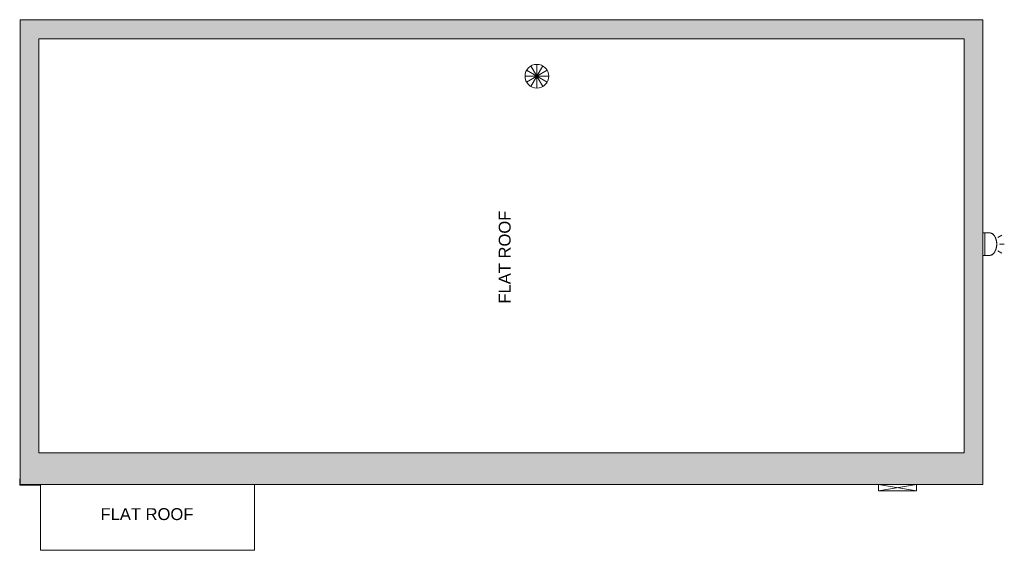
# Model space of a CAD drawing. Header units: inches. Extents: x 10 to 643, y -369 to 469.
# Tile 1 of 15: x 20 to 643, y -369 to -34. Entities that reach past the tile are written whole.
import ezdxf

# ---------------------------------------------------------------- set-up
doc = ezdxf.new("R2010")
doc.units = ezdxf.units.IN
doc.header["$MEASUREMENT"] = 0
for name, color, linetype, lineweight in [('A-DETL-MBND', 5, 'Continuous', 9), ('A-GENM', 13, 'Continuous', 9), ('E-LITE-EQPM', 6, 'Continuous', 9), ('G-ANNO-TEXT', 231, 'Continuous', 9), ('M-EQPM', 90, 'Continuous', 9)]:
    doc.layers.add(name, color=color, linetype=linetype, lineweight=lineweight)
doc.styles.add('Arial', font='arial.ttf', dxfattribs={"height": 7.5})

# ---------------------------------------------------------------- blocks, each defined once
blk = doc.blocks.new('Roof Drain - Roof Drain-4090315-Roof Plan')
at = {"layer": 'A-DETL-MBND'}
for q in [(-3.75, 6.5), (0, 7.5), (3.75, 6.5), (-6.5, 3.75), (6.5, 3.75), (-7.5, 0), (-6.5, -3.75), (-3.75, -6.5), (0, -7.5), (6.5, -3.75), (3.75, -6.5), (7.5, 0)]:
    blk.add_line((0, 0), q, dxfattribs=at)
for start, end in [(360, 180), (180, 360)]:
    blk.add_arc((0, 0), 7.5, start, end, dxfattribs=at)
blk = doc.blocks.new('Exterior Commercial Surface Lighting - Exterior_Wall_Mounted_Light_Fixture_-_Lithonia_TWR1S_3416-5535348-Roof Plan')
at = {"layer": 'A-DETL-MBND'}
for p, q in [((-4.25, 16.86), (-5.75, 19.46)), ((0, 18), (0, 21)), ((4.25, 16.86), (5.75, 19.46)), ((-7.19, 11.25), (-7.19, 8.75)), ((-7.19, 10.3), (-7.19, 11.25)), ((-7.19, 10.3), (-7.19, 10.21)), ((-7.19, 10.21), (-7.19, 8.75)), ((-7.19, 8.75), (7.19, 8.75)), ((-7.19, 8.75), (7.19, 8.75)), ((-7.19, 8.62), (-7.19, 7.5)), ((7.19, 8.62), (-7.19, 8.62)), ((-7.19, 8.62), (-7.19, 7.5)), ((7.19, 8.75), (7.19, 11.25)), ((7.19, 11.25), (7.19, 10.3)), ((7.19, 10.21), (7.19, 10.3)), ((7.19, 8.75), (7.19, 10.21)), ((7.19, 7.5), (7.19, 8.62)), ((7.19, 7.5), (7.19, 8.62))]:
    blk.add_line(p, q, dxfattribs=at)
for centre, radius, start, end in [((-3.19, 11.25), 4, 124.88863, 180), ((0, 6.68), 9.57, 55.11137, 124.88863), ((3.19, 11.25), 4, 360, 55.11137)]:
    blk.add_arc(centre, radius, start, end, dxfattribs=at)
for points in [[(-7.18, 11.49), (-7.17, 11.7), (-7.11, 12.12), (-6.93, 12.7), (-6.68, 13.24), (-6.35, 13.73), (-5.95, 14.16), (-5.64, 14.41), (-5.48, 14.53)], [(5.48, 14.53), (5.64, 14.41), (5.95, 14.16), (6.35, 13.73), (6.68, 13.24), (6.93, 12.7), (7.11, 12.12), (7.17, 11.7), (7.18, 11.49)], [(-7.19, 11.25), (-7.19, 11.29), (-7.19, 11.37), (-7.18, 11.45), (-7.18, 11.49)], [(7.18, 11.49), (7.18, 11.45), (7.19, 11.37), (7.19, 11.29), (7.19, 11.25)]]:
    blk.add_open_spline(points, degree=3, dxfattribs=at)
blk.add_open_spline([(-5.48, 14.53), (-5.26, 14.68), (-4.82, 14.96), (-4.24, 15.27), (-3.75, 15.49), (-3.38, 15.64), (-2.99, 15.77), (-2.6, 15.89), (-2.26, 15.98), (-1.98, 16.04), (-1.77, 16.09), (-1.56, 16.12), (-1.27, 16.17), (-0.9, 16.21), (-0.45, 16.24), (0, 16.25), (0.45, 16.24), (0.9, 16.21), (1.27, 16.17), (1.56, 16.12), (1.77, 16.09), (1.98, 16.04), (2.26, 15.98), (2.6, 15.89), (2.99, 15.77), (3.38, 15.64), (3.75, 15.49), (4.24, 15.27), (4.82, 14.96), (5.26, 14.68), (5.48, 14.53)], degree=3, knots=[0, 0, 0, 0, 0.071429, 0.142857, 0.178571, 0.214286, 0.25, 0.285714, 0.321429, 0.339286, 0.357143, 0.375, 0.392857, 0.428571, 0.464286, 0.5, 0.535714, 0.571429, 0.607143, 0.625, 0.642857, 0.660714, 0.678571, 0.714286, 0.75, 0.785714, 0.821429, 0.857143, 0.928571, 1, 1, 1, 1], dxfattribs=at)
blk = doc.blocks.new('Signage - Signage-5643858-Roof Plan')
at = {"layer": 'A-DETL-MBND'}
for p, q in [((563.75, -331.5), (587.75, -327.5)), ((587.75, -331.5), (563.75, -327.5)), ((563.75, -327.5), (563.75, -331.5)), ((587.75, -331.5), (587.75, -327.5)), ((587.75, -331.5), (563.75, -331.5))]:
    blk.add_line(p, q, dxfattribs=at)
blk = doc.blocks.new('Signage - Signage-5643859-Roof Plan')
at = {"layer": 'A-DETL-MBND'}
for p, q in [((20.27, -324), (20.49, -324)), ((20.27, -324), (20.27, -328)), ((20.57, -328), (20.27, -328)), ((20.49, -328), (22.24, -327.5)), ((20.57, -328), (20.57, -327.5)), ((20.83, -328), (20.57, -328)), ((20.83, -327.5), (20.83, -328)), ((21.29, -328), (20.83, -328)), ((21.29, -327.5), (21.29, -328)), ((21.48, -328), (21.29, -328)), ((21.48, -327.5), (21.48, -328)), ((21.87, -328), (21.48, -328)), ((21.87, -327.5), (21.87, -328)), ((22.35, -328), (21.87, -328)), ((22.35, -327.5), (22.35, -328)), ((22.82, -328), (22.35, -328)), ((22.82, -327.5), (22.82, -328)), ((23.17, -328), (22.82, -328)), ((23.17, -327.5), (23.17, -328)), ((33.49, -328), (23.17, -328)), ((33.49, -327.71), (32.74, -327.5))]:
    blk.add_line(p, q, dxfattribs=at)

msp = doc.modelspace()

# ---------------------------------------------------------------- hatches: boundary and pattern name
at = {"layer": 'A-DETL-MBND'}
for points in [[(32.45, -307.5), (32.49, -307.5), (32.49, -33.57), (20.49, -33.57), (20.49, -307.5)], [(617.75, -45.57), (629.75, -45.57), (629.75, -33.57), (32.49, -33.57), (32.49, -45.57), (597.89, -45.57)], [(629.75, -307.5), (629.75, -45.57), (617.75, -45.57), (617.75, -307.5)], [(629.75, -327.5), (629.75, -307.5), (20.49, -307.5), (20.49, -327.5), (597.89, -327.5)]]:
    msp.add_hatch(color=9, dxfattribs=at).paths.add_polyline_path(points, flags=0)

# ---------------------------------------------------------------- linework, layer by layer
for p, q in [((20.49, -327.5), (20.49, -33.57)), ((20.49, -33.57), (629.75, -33.57)), ((629.75, -33.57), (629.75, -327.5)), ((32.49, -45.57), (32.49, -307.5)), ((617.75, -45.57), (32.49, -45.57)), ((617.75, -307.5), (617.75, -45.57)), ((32.49, -307.5), (617.75, -307.5)), ((629.75, -327.5), (20.49, -327.5)), ((33.49, -327.5), (33.49, -369.12)), ((168.74, -369.12), (168.74, -327.5)), ((33.49, -369.12), (168.74, -369.12))]:
    msp.add_line(p, q, dxfattribs=at)

# ---------------------------------------------------------------- block references
at = {"layer": 'A-GENM'}
for name in ['Signage - Signage-5643859-Roof Plan', 'Signage - Signage-5643858-Roof Plan']:
    msp.add_blockref(name, (0, 0), dxfattribs=at)
at = {"layer": 'E-LITE-EQPM', "rotation": 269.9999999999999}
msp.add_blockref('Exterior Commercial Surface Lighting - Exterior_Wall_Mounted_Light_Fixture_-_Lithonia_TWR1S_3416-5535348-Roof Plan', (622.25, -175.5), dxfattribs=at)
at = {"layer": 'M-EQPM'}
msp.add_blockref('Roof Drain - Roof Drain-4090315-Roof Plan', (347.5, -69.32), dxfattribs=at)

# ---------------------------------------------------------------- texts
at = {"layer": 'G-ANNO-TEXT', "color": 7, "insert": (323.39, -213.12), "char_height": 7.5, "width": 73.4775, "attachment_point": 1, "rotation": 90, "style": 'Arial'}
msp.add_mtext('FLAT ROOF', dxfattribs=at)
at = {"layer": 'G-ANNO-TEXT', "color": 7, "insert": (71.4, -342.49), "char_height": 7.5, "width": 73.4775, "attachment_point": 1, "style": 'Arial'}
msp.add_mtext('FLAT ROOF', dxfattribs=at)

doc.saveas('drawing.dxf')
